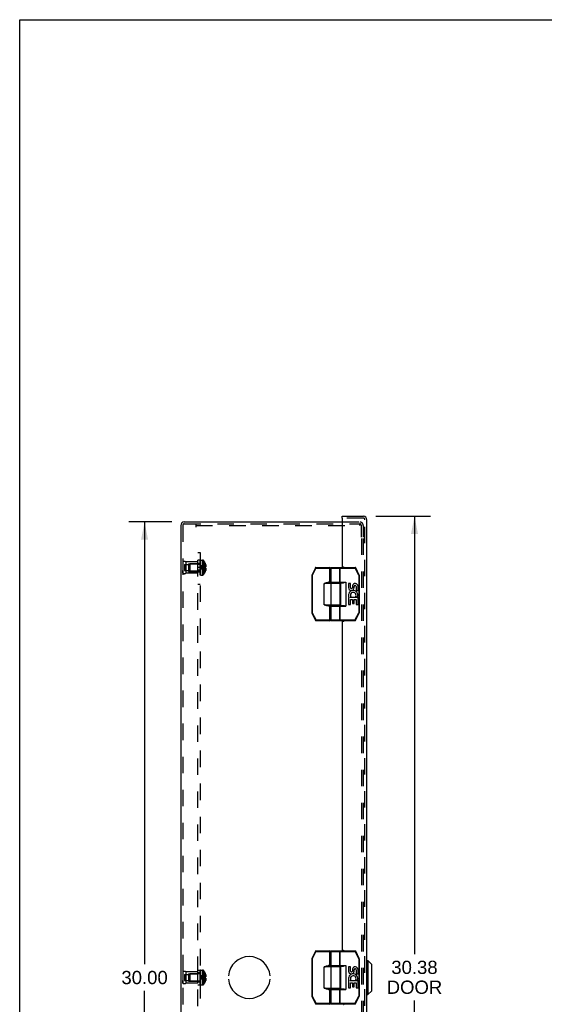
# Model space of a CAD drawing. Header units: inches. Extents: x 0 to 98.9, y 0 to 64.
# Tile 12 of 18: x 0 to 17.3, y 31.6 to 64. Entities that reach past the tile are written whole.
import ezdxf

# ---------------------------------------------------------------- set-up
doc = ezdxf.new("R2010")
doc.units = ezdxf.units.IN
doc.header["$LTSCALE"] = 5.44
doc.header["$MEASUREMENT"] = 0
doc.linetypes.add('HIDDEN', pattern=[0.2, 0.1, -0.1])
doc.layers.get('0').update_dxf_attribs({"linetype": 'CONTINUOUS'})
for name, color, linetype in [('DEFAULT_2', 8, 'HIDDEN'), ('DIMENSIONS', 7, 'CONTINUOUS'), ('DOOR_ASSEMBLY', 7, 'CONTINUOUS'), ('OPEN', 7, 'CONTINUOUS'), ('SUBPANEL', 7, 'CONTINUOUS')]:
    doc.layers.add(name, color=color, linetype=linetype)
doc.styles.get("Standard").update_dxf_attribs({"font": 'arial.ttf'})
doc.dimstyles.new('DIMSTYLE_1', dxfattribs={"dimtxt": 0.436364, "dimasz": 0.581818, "dimexe": 0.09, "dimexo": 0.07, "dimgap": 0.0375, "dimtad": 0, "dimtih": 1, "dimtoh": 1, "dimzin": 4, "dimdsep": 46, "dimtxsty": 'Standard', "dimblk": '_FILLED', "dimblk1": '_FILLED', "dimblk2": '_FILLED', "dimcen": 0.09, "dimadec": 3, "dimazin": 1, "dimtfac": 1, "dimtdec": 3, "dimtofl": 0, "dimtmove": 0, "dimatfit": 3, "dimldrblk": '_FILLED', "dimfxl": 0, "dimtolj": 1, "dimtzin": 4, "dimarcsym": 0})

# ---------------------------------------------------------------- blocks, each defined once
blk = doc.blocks.new('_FILLED')
at = {"color": 0, "linetype": 'ByBlock'}
blk.add_solid([(0, 0), (-1, 0.2), (-1, -0.2)], dxfattribs=at)
blk = doc.blocks.new('*D8')
at = {"layer": 'DIMENSIONS', "color": 2, "linetype": 'Continuous'}
for p, q in [((11.721, 47.646), (13.52, 47.646)), ((12.996, 47.646), (12.996, 33.23)), ((12.996, 17.271), (12.996, 31.703)), ((11.721, 17.271), (13.52, 17.271))]:
    blk.add_line(p, q, dxfattribs=at)
at = {"layer": 'DIMENSIONS', "color": 2, "linetype": 'Continuous', "xscale": 0.5818181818, "yscale": 0.5818181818, "zscale": 0.5818181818}
for p, rotation in [((12.996, 47.646), 90), ((12.996, 17.271), 270)]:
    blk.add_blockref('_FILLED', p, dxfattribs=dict(at, rotation=rotation))
at = {"layer": 'DIMENSIONS', "color": 2, "linetype": 'Continuous', "insert": (12.996, 33.012), "char_height": 0.4364, "width": 1.82656, "attachment_point": 2, "line_spacing_factor": 0.9}
blk.add_mtext('30.38\\PDOOR', dxfattribs=at)
blk = doc.blocks.new('*D14')
at = {"layer": 'DIMENSIONS', "color": 2, "linetype": 'Continuous'}
for p, q in [((5.012, 47.459), (3.588, 47.459)), ((4.111, 47.459), (4.111, 32.895)), ((4.111, 17.459), (4.111, 32.022)), ((5.012, 17.459), (3.588, 17.459))]:
    blk.add_line(p, q, dxfattribs=at)
at = {"layer": 'DIMENSIONS', "color": 2, "linetype": 'Continuous', "xscale": 0.5818181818, "yscale": 0.5818181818, "zscale": 0.5818181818}
for p, rotation in [((4.111, 47.459), 90), ((4.111, 17.459), 270)]:
    blk.add_blockref('_FILLED', p, dxfattribs=dict(at, rotation=rotation))
at = {"layer": 'DIMENSIONS', "color": 2, "linetype": 'Continuous', "insert": (4.111, 32.677), "char_height": 0.4364, "width": 1.52484, "attachment_point": 2, "line_spacing_factor": 0.9}
blk.add_mtext('30.00', dxfattribs=at)

msp = doc.modelspace()

# ---------------------------------------------------------------- linework, layer by layer
at = {"color": 7, "linetype": 'Continuous'}
for p, q in [((0, 0), (0, 64)), ((0, 64), (98.909, 64))]:
    msp.add_line(p, q, dxfattribs=at)
at = {"color": 3, "linetype": 'Continuous'}
for p, q in [((5.307, 47.347), (5.307, 17.571)), ((5.419, 47.459), (10.616, 47.459))]:
    msp.add_line(p, q, dxfattribs=at)
msp.add_arc((5.419, 47.347), 0.112, 90, 180, dxfattribs=at)
at = {"layer": 'DEFAULT_2', "color": 8, "linetype": 'HIDDEN'}
for p, q in [((5.367, 47.347), (5.367, 17.571)), ((5.419, 47.399), (11.188, 47.399)), ((5.807, 47.287), (5.807, 47.399)), ((5.807, 47.339), (11.188, 47.339)), ((10.616, 47.459), (11.195, 47.459)), ((11.188, 47.399), (11.188, 47.339)), ((11.188, 47.399), (11.195, 47.399)), ((11.247, 46.959), (11.247, 47.347)), ((11.307, 47.347), (11.307, 46.959)), ((11.247, 46.919), (11.247, 17.999)), ((11.307, 46.919), (11.307, 17.999)), ((5.367, 46.147), (5.367, 45.771)), ((5.367, 46.147), (5.367, 46.059)), ((5.43, 46.06), (5.43, 45.857)), ((5.43, 46.06), (5.555, 46.06)), ((5.467, 46.147), (5.467, 45.771)), ((5.867, 46.147), (5.467, 46.147)), ((5.555, 46.084), (5.555, 45.834)), ((5.555, 46.084), (5.867, 46.084)), ((5.587, 46.073), (5.597, 46.083)), ((5.587, 46.073), (5.587, 45.845)), ((5.597, 46.083), (5.597, 45.835)), ((5.925, 46.083), (5.597, 46.083)), ((5.867, 45.771), (5.867, 46.147)), ((5.925, 46.083), (5.925, 45.835)), ((5.942, 45.713), (5.942, 46.202)), ((5.957, 46.202), (5.942, 46.202)), ((5.957, 46.202), (5.942, 46.202)), ((5.957, 46.197), (5.942, 46.197)), ((5.957, 46.195), (5.942, 46.195)), ((5.957, 46.186), (5.942, 46.186)), ((5.957, 46.167), (5.942, 46.167)), ((5.942, 46.167), (5.957, 46.167)), ((5.957, 46.165), (5.942, 46.165)), ((5.957, 46.163), (5.942, 46.163)), ((5.942, 46.16), (5.957, 46.16)), ((5.942, 46.157), (5.957, 46.157)), ((5.957, 46.15), (5.942, 46.15)), ((5.942, 46.147), (5.957, 46.147)), ((5.942, 46.141), (5.957, 46.141)), ((5.942, 46.138), (5.957, 46.138)), ((5.942, 46.138), (5.957, 46.138)), ((5.957, 46.137), (5.942, 46.137)), ((5.942, 46.113), (5.957, 46.113)), ((5.942, 46.101), (5.957, 46.101)), ((5.957, 46.097), (5.942, 46.097)), ((5.957, 46.096), (5.942, 46.096)), ((5.957, 46.093), (5.942, 46.093)), ((5.942, 46.086), (5.957, 46.086)), ((5.942, 46.084), (5.957, 46.084)), ((5.942, 46.083), (5.957, 46.083)), ((5.957, 46.071), (5.942, 46.071)), ((5.957, 46.058), (5.942, 46.058)), ((5.942, 46.042), (5.957, 46.042)), ((5.957, 46.202), (5.957, 45.713)), ((5.962, 45.713), (5.962, 46.205)), ((5.962, 46.205), (6.023, 46.205)), ((6.023, 46.205), (6.023, 45.713)), ((6.05, 46.193), (6.05, 45.725)), ((6.108, 46.099), (6.108, 46.099)), ((6.108, 46.099), (6.108, 46.098)), ((6.108, 46.098), (6.108, 45.977)), ((6.108, 46.063), (6.121, 46.063)), ((5.367, 45.771), (5.367, 45.859)), ((5.43, 45.857), (5.555, 45.857)), ((5.867, 45.771), (5.467, 45.771)), ((5.555, 45.834), (5.867, 45.834)), ((5.587, 45.845), (5.597, 45.835)), ((5.925, 45.835), (5.597, 45.835)), ((5.942, 46.03), (5.957, 46.03)), ((5.942, 46.011), (5.957, 46.011)), ((5.942, 46.005), (5.957, 46.005)), ((5.957, 46.005), (5.942, 46.005)), ((5.957, 45.997), (5.942, 45.997)), ((5.957, 45.972), (5.942, 45.972)), ((5.957, 45.962), (5.942, 45.962)), ((5.942, 45.957), (5.957, 45.957)), ((5.942, 45.948), (5.957, 45.948)), ((5.942, 45.928), (5.957, 45.928)), ((5.942, 45.918), (5.957, 45.918)), ((5.957, 45.907), (5.942, 45.907)), ((5.957, 45.895), (5.942, 45.895)), ((5.942, 45.872), (5.957, 45.872)), ((5.942, 45.872), (5.957, 45.872)), ((5.957, 45.871), (5.942, 45.871)), ((5.942, 45.867), (5.957, 45.867)), ((5.957, 45.865), (5.942, 45.865)), ((5.957, 45.865), (5.942, 45.865)), ((5.942, 45.85), (5.957, 45.85)), ((5.942, 45.838), (5.957, 45.838)), ((5.957, 45.817), (5.942, 45.817)), ((5.957, 45.804), (5.942, 45.804)), ((5.942, 45.804), (5.957, 45.804)), ((5.942, 45.802), (5.957, 45.802)), ((5.942, 45.802), (5.957, 45.802)), ((5.942, 45.79), (5.957, 45.79)), ((5.957, 45.785), (5.942, 45.785)), ((5.957, 45.784), (5.942, 45.784)), ((5.957, 45.782), (5.942, 45.782)), ((5.942, 45.779), (5.957, 45.779)), ((5.942, 45.765), (5.957, 45.765)), ((5.942, 45.764), (5.957, 45.764)), ((5.942, 45.76), (5.957, 45.76)), ((5.942, 45.759), (5.957, 45.759)), ((5.957, 45.752), (5.942, 45.752)), ((5.942, 45.751), (5.957, 45.751)), ((5.957, 45.74), (5.942, 45.74)), ((5.957, 45.734), (5.942, 45.734)), ((5.957, 45.729), (5.942, 45.729)), ((5.957, 45.729), (5.942, 45.729)), ((5.957, 45.722), (5.942, 45.722)), ((5.972, 45.962), (5.947, 45.959)), ((6.079, 45.943), (6.051, 45.946)), ((6.108, 45.941), (6.079, 45.943)), ((6.108, 46.009), (6.13, 46.009)), ((6.108, 45.977), (6.108, 45.974)), ((6.108, 45.977), (6.121, 45.977)), ((6.108, 45.977), (6.108, 45.977)), ((6.108, 45.944), (6.108, 45.941)), ((6.108, 45.941), (6.108, 45.82)), ((6.121, 45.941), (6.108, 45.941)), ((6.108, 45.941), (6.108, 45.941)), ((6.108, 45.909), (6.13, 45.909)), ((6.108, 45.854), (6.121, 45.854)), ((6.108, 45.82), (6.108, 45.819)), ((6.108, 45.819), (6.108, 45.818)), ((5.957, 45.713), (5.942, 45.713)), ((5.957, 45.713), (5.942, 45.713)), ((5.962, 45.713), (6.023, 45.713)), ((5.367, 32.647), (5.367, 32.271)), ((5.367, 32.647), (5.367, 32.559)), ((5.43, 32.56), (5.43, 32.357)), ((5.43, 32.56), (5.555, 32.56)), ((5.467, 32.647), (5.467, 32.271)), ((5.867, 32.647), (5.467, 32.647)), ((5.555, 32.584), (5.555, 32.334)), ((5.555, 32.584), (5.867, 32.584)), ((5.587, 32.573), (5.597, 32.583)), ((5.587, 32.573), (5.587, 32.345)), ((5.597, 32.583), (5.597, 32.335)), ((5.925, 32.583), (5.597, 32.583)), ((5.867, 32.271), (5.867, 32.647)), ((5.925, 32.583), (5.925, 32.335)), ((5.942, 32.213), (5.942, 32.702)), ((5.957, 32.702), (5.942, 32.702)), ((5.957, 32.702), (5.942, 32.702)), ((5.957, 32.697), (5.942, 32.697)), ((5.957, 32.695), (5.942, 32.695)), ((5.957, 32.686), (5.942, 32.686)), ((5.957, 32.667), (5.942, 32.667)), ((5.942, 32.667), (5.957, 32.667)), ((5.957, 32.665), (5.942, 32.665)), ((5.957, 32.663), (5.942, 32.663)), ((5.942, 32.66), (5.957, 32.66)), ((5.942, 32.657), (5.957, 32.657)), ((5.957, 32.65), (5.942, 32.65)), ((5.942, 32.647), (5.957, 32.647)), ((5.942, 32.641), (5.957, 32.641)), ((5.942, 32.638), (5.957, 32.638)), ((5.942, 32.638), (5.957, 32.638)), ((5.957, 32.637), (5.942, 32.637)), ((5.942, 32.613), (5.957, 32.613)), ((5.942, 32.601), (5.957, 32.601)), ((5.957, 32.597), (5.942, 32.597)), ((5.957, 32.596), (5.942, 32.596)), ((5.957, 32.593), (5.942, 32.593)), ((5.942, 32.586), (5.957, 32.586)), ((5.942, 32.584), (5.957, 32.584)), ((5.942, 32.583), (5.957, 32.583)), ((5.957, 32.571), (5.942, 32.571)), ((5.957, 32.558), (5.942, 32.558)), ((5.942, 32.542), (5.957, 32.542)), ((5.942, 32.53), (5.957, 32.53)), ((5.942, 32.511), (5.957, 32.511)), ((5.942, 32.505), (5.957, 32.505)), ((5.957, 32.505), (5.942, 32.505)), ((5.957, 32.497), (5.942, 32.497)), ((5.957, 32.472), (5.942, 32.472)), ((5.957, 32.462), (5.942, 32.462)), ((5.942, 32.457), (5.957, 32.457)), ((5.942, 32.448), (5.957, 32.448)), ((5.942, 32.428), (5.957, 32.428)), ((5.972, 32.462), (5.947, 32.459)), ((5.972, 32.462), (5.947, 32.459)), ((5.957, 32.702), (5.957, 32.213)), ((5.962, 32.213), (5.962, 32.705)), ((5.962, 32.705), (6.023, 32.705)), ((6.023, 32.705), (6.023, 32.213)), ((6.05, 32.693), (6.05, 32.225)), ((6.079, 32.443), (6.051, 32.446)), ((6.108, 32.441), (6.079, 32.443)), ((6.108, 32.599), (6.108, 32.598)), ((6.108, 32.599), (6.108, 32.599)), ((6.108, 32.598), (6.108, 32.477)), ((6.108, 32.563), (6.121, 32.563)), ((6.108, 32.509), (6.13, 32.509)), ((6.108, 32.477), (6.121, 32.477)), ((6.108, 32.477), (6.108, 32.477)), ((6.108, 32.441), (6.108, 32.32)), ((6.121, 32.441), (6.108, 32.441)), ((6.108, 32.441), (6.108, 32.441)), ((5.367, 32.271), (5.367, 32.359)), ((5.43, 32.357), (5.555, 32.357)), ((5.867, 32.271), (5.467, 32.271)), ((5.555, 32.334), (5.867, 32.334)), ((5.587, 32.345), (5.597, 32.335)), ((5.925, 32.335), (5.597, 32.335)), ((5.942, 32.418), (5.957, 32.418)), ((5.957, 32.407), (5.942, 32.407)), ((5.957, 32.395), (5.942, 32.395)), ((5.942, 32.372), (5.957, 32.372)), ((5.942, 32.372), (5.957, 32.372)), ((5.957, 32.371), (5.942, 32.371)), ((5.942, 32.367), (5.957, 32.367)), ((5.957, 32.365), (5.942, 32.365)), ((5.957, 32.365), (5.942, 32.365)), ((5.942, 32.35), (5.957, 32.35)), ((5.942, 32.338), (5.957, 32.338)), ((5.957, 32.317), (5.942, 32.317)), ((5.957, 32.304), (5.942, 32.304)), ((5.942, 32.304), (5.957, 32.304)), ((5.942, 32.302), (5.957, 32.302)), ((5.942, 32.302), (5.957, 32.302)), ((5.942, 32.29), (5.957, 32.29)), ((5.957, 32.285), (5.942, 32.285)), ((5.957, 32.284), (5.942, 32.284)), ((5.957, 32.282), (5.942, 32.282)), ((5.942, 32.279), (5.957, 32.279)), ((5.942, 32.265), (5.957, 32.265)), ((5.942, 32.264), (5.957, 32.264)), ((5.942, 32.26), (5.957, 32.26)), ((5.942, 32.259), (5.957, 32.259)), ((5.957, 32.252), (5.942, 32.252)), ((5.942, 32.251), (5.957, 32.251)), ((5.957, 32.24), (5.942, 32.24)), ((5.957, 32.234), (5.942, 32.234)), ((5.957, 32.229), (5.942, 32.229)), ((5.957, 32.229), (5.942, 32.229)), ((5.957, 32.222), (5.942, 32.222)), ((5.957, 32.213), (5.942, 32.213)), ((5.957, 32.213), (5.942, 32.213)), ((5.962, 32.213), (6.023, 32.213)), ((6.108, 32.409), (6.13, 32.409)), ((6.108, 32.354), (6.121, 32.354)), ((6.108, 32.32), (6.108, 32.319)), ((6.108, 32.319), (6.108, 32.318))]:
    msp.add_line(p, q, dxfattribs=at)
for points in [[(6.108, 46.099), (6.079, 46.079), (6.051, 46.058), (6.024, 46.036), (5.997, 46.012), (5.972, 45.986), (5.947, 45.959)], [(6.108, 46.063), (6.079, 46.049), (6.051, 46.033), (6.024, 46.016), (5.997, 45.998), (5.972, 45.979), (5.947, 45.959)], [(6.121, 46.063), (6.123, 46.056), (6.124, 46.049), (6.126, 46.042), (6.127, 46.036), (6.128, 46.029), (6.129, 46.022), (6.13, 46.015), (6.13, 46.009)], [(6.108, 46.009), (6.079, 46.002), (6.051, 45.994), (6.024, 45.986), (5.997, 45.978), (5.972, 45.968), (5.947, 45.959)], [(6.108, 45.819), (6.079, 45.838), (6.051, 45.859), (6.024, 45.882), (5.997, 45.906), (5.972, 45.932), (5.947, 45.959)], [(6.108, 45.854), (6.079, 45.869), (6.051, 45.885), (6.024, 45.902), (5.997, 45.92), (5.972, 45.939), (5.947, 45.959)], [(6.108, 45.909), (6.079, 45.916), (6.051, 45.924), (6.024, 45.932), (5.997, 45.94), (5.972, 45.949), (5.947, 45.959)], [(6.051, 45.946), (6.024, 45.949), (5.997, 45.952), (5.972, 45.955), (5.947, 45.959)], [(6.024, 45.949), (5.997, 45.952), (5.972, 45.955), (5.947, 45.959)], [(6.108, 45.977), (6.079, 45.974), (6.051, 45.972), (6.024, 45.969), (5.997, 45.966), (5.972, 45.962)], [(6.108, 45.977), (6.079, 45.974), (6.051, 45.972), (6.024, 45.969), (5.997, 45.966)], [(6.108, 45.959), (6.108, 45.962), (6.108, 45.965), (6.108, 45.968), (6.108, 45.971), (6.108, 45.974), (6.108, 45.977)], [(6.108, 45.971), (6.108, 45.968), (6.108, 45.965)], [(6.108, 45.941), (6.108, 45.944), (6.108, 45.947), (6.108, 45.95), (6.108, 45.953), (6.108, 45.956), (6.108, 45.959)], [(6.108, 45.953), (6.108, 45.95), (6.108, 45.947)], [(6.13, 46.009), (6.13, 46.006), (6.129, 46.003), (6.129, 46), (6.128, 45.997), (6.127, 45.994), (6.126, 45.99), (6.125, 45.987), (6.124, 45.984), (6.123, 45.98), (6.121, 45.977)], [(6.121, 45.941), (6.123, 45.937), (6.124, 45.934), (6.125, 45.931), (6.126, 45.927), (6.127, 45.924), (6.128, 45.921), (6.129, 45.918), (6.129, 45.915), (6.13, 45.912), (6.13, 45.909)], [(6.13, 45.909), (6.13, 45.902), (6.129, 45.896), (6.128, 45.889), (6.127, 45.882), (6.126, 45.875), (6.124, 45.868), (6.123, 45.861), (6.121, 45.854)], [(6.108, 32.599), (6.079, 32.579), (6.051, 32.558), (6.024, 32.536), (5.997, 32.512), (5.972, 32.486), (5.947, 32.459)], [(6.108, 32.563), (6.079, 32.549), (6.051, 32.533), (6.024, 32.516), (5.997, 32.498), (5.972, 32.479), (5.947, 32.459)], [(6.108, 32.509), (6.079, 32.502), (6.051, 32.494), (6.024, 32.486), (5.997, 32.478), (5.972, 32.468), (5.947, 32.459)], [(6.108, 32.354), (6.079, 32.369), (6.051, 32.385), (6.024, 32.402), (5.997, 32.42), (5.972, 32.439), (5.947, 32.459)], [(6.108, 32.319), (6.079, 32.338), (6.051, 32.359), (6.024, 32.382), (5.997, 32.406), (5.972, 32.432), (5.947, 32.459)], [(6.051, 32.446), (6.024, 32.449), (5.997, 32.452), (5.972, 32.455), (5.947, 32.459)], [(6.024, 32.449), (5.997, 32.452), (5.972, 32.455), (5.947, 32.459)], [(6.108, 32.409), (6.079, 32.416), (6.051, 32.424), (6.024, 32.432), (5.997, 32.44), (5.972, 32.449), (5.947, 32.459)], [(6.108, 32.477), (6.079, 32.474), (6.051, 32.472), (6.024, 32.469), (5.997, 32.466), (5.972, 32.462)], [(6.108, 32.477), (6.079, 32.474), (6.051, 32.472), (6.024, 32.469), (5.997, 32.466)], [(6.108, 32.465), (6.108, 32.468), (6.108, 32.471), (6.108, 32.474), (6.108, 32.477)], [(6.108, 32.465), (6.108, 32.462), (6.108, 32.459)], [(6.108, 32.459), (6.108, 32.456), (6.108, 32.453), (6.108, 32.45), (6.108, 32.447), (6.108, 32.444), (6.108, 32.441)], [(6.121, 32.563), (6.123, 32.556), (6.124, 32.549), (6.126, 32.542), (6.127, 32.536), (6.128, 32.529), (6.129, 32.522), (6.13, 32.515), (6.13, 32.509)], [(6.13, 32.509), (6.13, 32.506), (6.129, 32.503), (6.129, 32.5), (6.128, 32.497), (6.127, 32.494), (6.126, 32.49), (6.125, 32.487), (6.124, 32.484), (6.123, 32.48), (6.121, 32.477)], [(6.121, 32.441), (6.123, 32.437), (6.124, 32.434), (6.125, 32.431), (6.126, 32.427), (6.127, 32.424), (6.128, 32.421), (6.129, 32.418), (6.129, 32.415), (6.13, 32.412), (6.13, 32.409)], [(6.13, 32.409), (6.13, 32.402), (6.129, 32.396), (6.128, 32.389), (6.127, 32.382), (6.126, 32.375), (6.124, 32.368), (6.123, 32.361), (6.121, 32.354)]]:
    msp.add_lwpolyline(points, dxfattribs=at)
for centre, radius, start, end in [((5.419, 47.347), 0.052, 90, 180), ((11.195, 47.347), 0.112, 0, 90), ((11.195, 47.347), 0.052, 0, 90), ((5.417, 46.06), 0.1, 60.0508, 119.9492), ((5.925, 46.12), 0.0372, 270, 297.5399), ((5.925, 46.12), 0.0372, 329.9503, 360), ((6.023, 46.17), 0.035, 40.9334, 90), ((5.78, 45.959), 0.357, 23.1903, 40.9334), ((5.78, 45.959), 0.357, 17.0407, 23.0017), ((5.417, 45.857), 0.1, 240.0508, 299.9492), ((5.925, 45.798), 0.0372, 62.4601, 90), ((5.925, 45.798), 0.0372, 0, 30.0497), ((6.023, 45.748), 0.035, 270, 319.0666), ((5.78, 45.959), 0.357, 319.0666, 336.8097), ((5.78, 45.959), 0.357, 336.9983, 342.9593), ((5.417, 32.56), 0.1, 60.0508, 119.9492), ((5.925, 32.62), 0.0372, 270, 297.5399), ((5.925, 32.62), 0.0372, 329.9503, 360), ((6.023, 32.67), 0.035, 40.9334, 90), ((5.78, 32.459), 0.357, 23.1903, 40.9334), ((5.78, 32.459), 0.357, 17.0407, 23.0017), ((5.417, 32.357), 0.1, 240.0508, 299.9492), ((5.925, 32.298), 0.0372, 62.4601, 90), ((5.925, 32.298), 0.0372, 0, 30.0497), ((6.023, 32.248), 0.035, 270, 319.0666), ((5.78, 32.459), 0.357, 319.0666, 336.8097), ((5.78, 32.459), 0.357, 336.9983, 342.9593)]:
    msp.add_arc(centre, radius, start, end, dxfattribs=at)
at = {"layer": 'DOOR_ASSEMBLY', "color": 7, "linetype": 'Continuous'}
for p, q in [((10.616, 47.586), (10.616, 47.646)), ((10.631, 47.586), (10.616, 47.586)), ((9.733, 45.948), (9.615, 45.713)), ((9.75, 45.939), (9.633, 45.704)), ((9.733, 45.948), (9.75, 45.939)), ((9.75, 45.939), (9.75, 45.959)), ((9.75, 45.959), (10.214, 45.959)), ((9.75, 45.939), (10.234, 45.939)), ((10.214, 45.454), (10.214, 45.959)), ((10.234, 45.474), (10.234, 45.939)), ((10.249, 45.479), (10.249, 45.939)), ((10.249, 45.939), (11.043, 45.939)), ((10.269, 45.959), (11.043, 45.959)), ((10.534, 45.479), (10.534, 45.939)), ((10.55, 45.459), (10.55, 45.959)), ((11.043, 45.959), (11.043, 45.939)), ((11.043, 45.939), (11.061, 45.948)), ((11.16, 45.704), (11.043, 45.939)), ((11.178, 45.713), (11.061, 45.948)), ((9.613, 45.704), (9.613, 44.464)), ((9.613, 45.704), (9.633, 45.704)), ((9.633, 45.704), (9.615, 45.713)), ((9.633, 45.704), (9.633, 44.464)), ((10.024, 44.734), (10.024, 45.434)), ((10.554, 45.434), (10.024, 45.434)), ((10.165, 45.454), (10.165, 45.474)), ((10.234, 45.474), (10.165, 45.474)), ((10.534, 45.454), (10.165, 45.454)), ((10.249, 45.479), (10.741, 45.479)), ((10.253, 44.734), (10.253, 45.434)), ((10.269, 45.459), (10.658, 45.459)), ((10.319, 45.454), (10.319, 45.459)), ((10.475, 45.454), (10.475, 45.459)), ((10.554, 44.734), (10.554, 45.434)), ((10.561, 45.459), (10.561, 44.709)), ((10.741, 45.479), (10.741, 44.689)), ((10.823, 45.435), (10.823, 45.298)), ((10.886, 45.435), (10.823, 45.435)), ((10.886, 45.298), (10.886, 45.435)), ((11.178, 45.713), (11.16, 45.704)), ((11.16, 45.704), (11.16, 44.464)), ((11.16, 45.704), (11.18, 45.704)), ((11.18, 45.704), (11.18, 44.464)), ((10.951, 45.361), (10.951, 45.292)), ((11.012, 45.298), (11.012, 45.34)), ((11.075, 45.34), (11.075, 45.204)), ((11.075, 45.204), (11.137, 45.204)), ((11.137, 45.204), (11.137, 45.34)), ((10.823, 44.973), (10.823, 44.743)), ((10.841, 44.973), (10.823, 44.973)), ((10.876, 44.973), (10.903, 44.993)), ((11.137, 44.973), (10.876, 44.973)), ((10.886, 44.743), (10.886, 44.911)), ((10.886, 44.911), (10.951, 44.911)), ((10.951, 44.911), (10.951, 44.774)), ((10.951, 44.774), (11.012, 44.774)), ((11.012, 44.774), (11.012, 44.911)), ((11.012, 44.911), (11.075, 44.911)), ((11.067, 45.009), (11.124, 44.984)), ((11.075, 44.911), (11.075, 44.743)), ((11.137, 44.743), (11.137, 44.973)), ((9.633, 44.464), (9.613, 44.464)), ((9.615, 44.455), (9.633, 44.464)), ((9.615, 44.455), (9.738, 44.22)), ((9.633, 44.464), (9.755, 44.229)), ((10.024, 44.734), (10.554, 44.734)), ((10.043, 44.73), (10.024, 44.734)), ((10.165, 44.694), (10.165, 44.714)), ((10.165, 44.714), (10.534, 44.714)), ((10.165, 44.694), (10.234, 44.694)), ((10.214, 44.209), (10.214, 44.714)), ((10.234, 44.229), (10.234, 44.694)), ((10.249, 44.229), (10.249, 44.689)), ((10.249, 44.689), (10.741, 44.689)), ((10.269, 44.709), (10.658, 44.709)), ((10.319, 44.709), (10.319, 44.714)), ((10.475, 44.709), (10.475, 44.714)), ((10.534, 44.229), (10.534, 44.689)), ((10.55, 44.209), (10.55, 44.709)), ((10.823, 44.743), (10.886, 44.743)), ((11.038, 44.229), (11.16, 44.464)), ((11.056, 44.22), (11.178, 44.455)), ((11.075, 44.743), (11.137, 44.743)), ((11.18, 44.464), (11.16, 44.464)), ((11.16, 44.464), (11.178, 44.455)), ((9.755, 44.229), (9.738, 44.22)), ((9.755, 44.209), (9.755, 44.229)), ((10.234, 44.229), (9.755, 44.229)), ((10.214, 44.209), (9.755, 44.209)), ((11.038, 44.229), (10.249, 44.229)), ((11.038, 44.209), (10.269, 44.209)), ((11.038, 44.229), (11.038, 44.209)), ((11.056, 44.22), (11.038, 44.229)), ((9.613, 33.079), (9.613, 31.839)), ((9.613, 33.079), (9.633, 33.079)), ((9.733, 33.323), (9.615, 33.088)), ((9.633, 33.079), (9.615, 33.088)), ((9.75, 33.314), (9.633, 33.079)), ((9.633, 33.079), (9.633, 31.839)), ((9.733, 33.323), (9.75, 33.314)), ((9.75, 33.334), (10.214, 33.334)), ((9.75, 33.314), (9.75, 33.334)), ((9.75, 33.314), (10.234, 33.314)), ((10.214, 32.829), (10.214, 33.334)), ((10.234, 32.849), (10.234, 33.314)), ((10.249, 33.314), (11.043, 33.314)), ((10.249, 32.854), (10.249, 33.314)), ((10.269, 33.334), (11.043, 33.334)), ((10.534, 32.854), (10.534, 33.314)), ((10.55, 32.834), (10.55, 33.334)), ((11.043, 33.334), (11.043, 33.314)), ((11.043, 33.314), (11.061, 33.323)), ((11.16, 33.079), (11.043, 33.314)), ((11.178, 33.088), (11.061, 33.323)), ((11.178, 33.088), (11.16, 33.079)), ((11.16, 33.079), (11.18, 33.079)), ((11.16, 33.079), (11.16, 31.839)), ((11.18, 33.079), (11.18, 31.839)), ((10.554, 32.809), (10.024, 32.809)), ((10.024, 32.109), (10.024, 32.809)), ((10.234, 32.849), (10.165, 32.849)), ((10.165, 32.829), (10.165, 32.849)), ((10.534, 32.829), (10.165, 32.829)), ((10.249, 32.854), (10.741, 32.854)), ((10.253, 32.109), (10.253, 32.809)), ((10.269, 32.834), (10.658, 32.834)), ((10.319, 32.829), (10.319, 32.834)), ((10.475, 32.829), (10.475, 32.834)), ((10.554, 32.109), (10.554, 32.809)), ((10.561, 32.834), (10.561, 32.084)), ((10.741, 32.854), (10.741, 32.064)), ((10.886, 32.81), (10.823, 32.81)), ((10.823, 32.81), (10.823, 32.673)), ((10.886, 32.673), (10.886, 32.81)), ((11.426, 33.021), (11.464, 33.021)), ((11.464, 33.021), (11.464, 31.896)), ((11.582, 32.903), (11.464, 33.021)), ((11.582, 32.903), (11.582, 32.014)), ((10.951, 32.736), (10.951, 32.667)), ((11.012, 32.673), (11.012, 32.715)), ((11.075, 32.715), (11.075, 32.579)), ((11.075, 32.579), (11.137, 32.579)), ((11.137, 32.579), (11.137, 32.715)), ((10.024, 32.109), (10.554, 32.109)), ((10.043, 32.105), (10.024, 32.109)), ((10.841, 32.348), (10.823, 32.348)), ((10.823, 32.348), (10.823, 32.118)), ((10.823, 32.118), (10.886, 32.118)), ((10.876, 32.348), (10.903, 32.368)), ((11.137, 32.348), (10.876, 32.348)), ((10.886, 32.286), (10.951, 32.286)), ((10.886, 32.118), (10.886, 32.286)), ((10.951, 32.286), (10.951, 32.149)), ((10.951, 32.149), (11.012, 32.149)), ((11.012, 32.286), (11.075, 32.286)), ((11.012, 32.149), (11.012, 32.286)), ((11.067, 32.384), (11.124, 32.359)), ((11.075, 32.286), (11.075, 32.118)), ((11.075, 32.118), (11.137, 32.118)), ((11.137, 32.118), (11.137, 32.348)), ((9.633, 31.839), (9.613, 31.839)), ((9.615, 31.83), (9.633, 31.839)), ((9.615, 31.83), (9.738, 31.595)), ((9.633, 31.839), (9.755, 31.604)), ((10.165, 32.089), (10.534, 32.089)), ((10.165, 32.069), (10.165, 32.089)), ((10.165, 32.069), (10.234, 32.069)), ((10.214, 31.584), (10.214, 32.089)), ((10.234, 31.604), (10.234, 32.069)), ((10.249, 32.064), (10.741, 32.064)), ((10.249, 31.604), (10.249, 32.064)), ((10.269, 32.084), (10.658, 32.084)), ((10.319, 32.084), (10.319, 32.089)), ((10.475, 32.084), (10.475, 32.089)), ((10.534, 31.604), (10.534, 32.064)), ((10.55, 31.584), (10.55, 32.084)), ((11.038, 31.604), (11.16, 31.839)), ((11.056, 31.595), (11.178, 31.83)), ((11.18, 31.839), (11.16, 31.839)), ((11.16, 31.839), (11.178, 31.83)), ((11.426, 31.896), (11.464, 31.896)), ((11.582, 32.014), (11.464, 31.896)), ((9.755, 31.604), (9.738, 31.595)), ((10.234, 31.604), (9.755, 31.604)), ((9.755, 31.584), (9.755, 31.604)), ((10.214, 31.584), (9.755, 31.584)), ((11.038, 31.604), (10.249, 31.604)), ((11.038, 31.584), (10.269, 31.584)), ((11.056, 31.595), (11.038, 31.604)), ((11.038, 31.604), (11.038, 31.584))]:
    msp.add_line(p, q, dxfattribs=at)
at = {"layer": 'DOOR_ASSEMBLY', "color": 3, "linetype": 'Continuous'}
for p, q in [((10.616, 47.646), (11.314, 47.646)), ((10.616, 47.571), (10.616, 45.989)), ((11.426, 17.383), (11.426, 47.534)), ((10.631, 45.974), (10.662, 45.974)), ((10.616, 44.179), (10.616, 33.364)), ((10.631, 44.194), (10.662, 44.194)), ((10.631, 33.349), (10.662, 33.349))]:
    msp.add_line(p, q, dxfattribs=at)
at = {"layer": 'DOOR_ASSEMBLY', "color": 8, "linetype": 'HIDDEN'}
for p, q in [((11.314, 47.586), (10.631, 47.586)), ((11.366, 17.383), (11.366, 47.534))]:
    msp.add_line(p, q, dxfattribs=at)
at = {"layer": 'DOOR_ASSEMBLY', "color": 7, "linetype": 'Continuous'}
for points in [[(10.519, 45.959), (10.521, 45.959), (10.524, 45.958), (10.526, 45.957), (10.528, 45.955), (10.53, 45.953), (10.531, 45.951), (10.533, 45.948), (10.534, 45.945), (10.534, 45.942), (10.534, 45.939)], [(10.024, 45.434), (10.03, 45.436), (10.036, 45.439), (10.042, 45.441), (10.048, 45.444), (10.054, 45.446), (10.06, 45.449), (10.067, 45.451), (10.074, 45.454)], [(10.024, 45.434), (10.044, 45.438), (10.05, 45.439), (10.057, 45.44), (10.063, 45.441), (10.07, 45.443), (10.077, 45.444)], [(10.074, 45.454), (10.083, 45.457), (10.092, 45.46), (10.1, 45.463), (10.109, 45.465), (10.117, 45.467), (10.125, 45.469), (10.132, 45.471), (10.139, 45.472), (10.146, 45.473), (10.153, 45.473), (10.159, 45.474), (10.165, 45.474)], [(10.077, 45.444), (10.087, 45.445), (10.096, 45.447), (10.105, 45.448), (10.113, 45.45), (10.121, 45.451), (10.128, 45.451), (10.135, 45.452), (10.142, 45.453), (10.148, 45.453), (10.154, 45.454), (10.16, 45.454), (10.165, 45.454)], [(10.253, 45.434), (10.253, 45.437), (10.253, 45.44), (10.255, 45.443), (10.256, 45.446), (10.258, 45.448), (10.26, 45.45), (10.263, 45.452), (10.265, 45.453), (10.268, 45.454), (10.271, 45.454)], [(10.534, 45.479), (10.534, 45.476), (10.534, 45.473), (10.533, 45.47), (10.531, 45.467), (10.53, 45.465), (10.528, 45.463), (10.526, 45.461), (10.524, 45.46), (10.521, 45.459), (10.519, 45.459)], [(10.741, 45.479), (10.731, 45.475), (10.721, 45.472), (10.711, 45.469), (10.703, 45.467), (10.694, 45.464), (10.686, 45.463), (10.679, 45.461), (10.671, 45.46), (10.665, 45.459), (10.658, 45.459)], [(10.074, 44.714), (10.066, 44.717), (10.058, 44.72), (10.05, 44.723), (10.041, 44.727), (10.033, 44.73), (10.024, 44.734)], [(10.077, 44.724), (10.069, 44.725), (10.06, 44.727), (10.052, 44.729), (10.043, 44.73)], [(10.165, 44.694), (10.159, 44.694), (10.152, 44.694), (10.145, 44.695), (10.138, 44.696), (10.13, 44.697), (10.123, 44.699), (10.115, 44.701), (10.107, 44.703), (10.099, 44.705), (10.091, 44.708), (10.082, 44.711), (10.074, 44.714)], [(10.165, 44.714), (10.16, 44.714), (10.154, 44.714), (10.147, 44.714), (10.141, 44.715), (10.134, 44.716), (10.127, 44.716), (10.119, 44.717), (10.111, 44.718), (10.103, 44.72), (10.095, 44.721), (10.086, 44.722), (10.077, 44.724)], [(10.253, 44.734), (10.253, 44.731), (10.253, 44.728), (10.255, 44.725), (10.256, 44.722), (10.258, 44.72), (10.26, 44.718), (10.263, 44.716), (10.265, 44.715), (10.268, 44.714), (10.271, 44.714)], [(10.519, 44.709), (10.521, 44.709), (10.524, 44.708), (10.526, 44.707), (10.528, 44.705), (10.53, 44.703), (10.531, 44.701), (10.533, 44.698), (10.534, 44.695), (10.534, 44.692), (10.534, 44.689)], [(10.658, 44.709), (10.665, 44.709), (10.671, 44.708), (10.679, 44.707), (10.686, 44.705), (10.694, 44.703), (10.703, 44.701), (10.712, 44.698), (10.721, 44.695), (10.731, 44.692), (10.741, 44.689)], [(10.534, 44.229), (10.534, 44.226), (10.534, 44.223), (10.533, 44.22), (10.531, 44.217), (10.53, 44.215), (10.528, 44.213), (10.526, 44.211), (10.524, 44.21), (10.521, 44.209), (10.519, 44.209)], [(10.519, 33.334), (10.521, 33.334), (10.524, 33.333), (10.526, 33.332), (10.528, 33.33), (10.53, 33.328), (10.531, 33.326), (10.533, 33.323), (10.534, 33.32), (10.534, 33.317), (10.534, 33.314)], [(10.024, 32.809), (10.03, 32.811), (10.036, 32.814), (10.042, 32.816), (10.048, 32.819), (10.054, 32.821), (10.06, 32.824), (10.067, 32.826), (10.074, 32.829)], [(10.024, 32.809), (10.044, 32.813), (10.05, 32.814), (10.057, 32.815), (10.063, 32.816), (10.07, 32.818), (10.077, 32.819)], [(10.074, 32.829), (10.083, 32.832), (10.092, 32.835), (10.1, 32.838), (10.109, 32.84), (10.117, 32.842), (10.125, 32.844), (10.132, 32.846), (10.139, 32.847), (10.146, 32.848), (10.153, 32.848), (10.159, 32.849), (10.165, 32.849)], [(10.077, 32.819), (10.087, 32.82), (10.096, 32.822), (10.105, 32.823), (10.113, 32.825), (10.121, 32.826), (10.128, 32.826), (10.135, 32.827), (10.142, 32.828), (10.148, 32.828), (10.154, 32.829), (10.16, 32.829), (10.165, 32.829)], [(10.253, 32.809), (10.253, 32.812), (10.253, 32.815), (10.255, 32.818), (10.256, 32.821), (10.258, 32.823), (10.26, 32.825), (10.263, 32.827), (10.265, 32.828), (10.268, 32.829), (10.271, 32.829)], [(10.534, 32.854), (10.534, 32.851), (10.534, 32.848), (10.533, 32.845), (10.531, 32.842), (10.53, 32.84), (10.528, 32.838), (10.526, 32.836), (10.524, 32.835), (10.521, 32.834), (10.519, 32.834)], [(10.741, 32.854), (10.731, 32.85), (10.721, 32.847), (10.711, 32.844), (10.703, 32.842), (10.694, 32.839), (10.686, 32.838), (10.679, 32.836), (10.671, 32.835), (10.665, 32.834), (10.658, 32.834)], [(10.074, 32.089), (10.066, 32.092), (10.058, 32.095), (10.05, 32.098), (10.041, 32.102), (10.033, 32.105), (10.024, 32.109)], [(10.077, 32.099), (10.069, 32.1), (10.06, 32.102), (10.052, 32.104), (10.043, 32.105)], [(10.253, 32.109), (10.253, 32.106), (10.253, 32.103), (10.255, 32.1), (10.256, 32.097), (10.258, 32.095), (10.26, 32.093), (10.263, 32.091), (10.265, 32.09), (10.268, 32.089), (10.271, 32.089)], [(10.165, 32.069), (10.159, 32.069), (10.152, 32.069), (10.145, 32.07), (10.138, 32.071), (10.13, 32.072), (10.123, 32.074), (10.115, 32.076), (10.107, 32.078), (10.099, 32.08), (10.091, 32.083), (10.082, 32.086), (10.074, 32.089)], [(10.165, 32.089), (10.16, 32.089), (10.154, 32.089), (10.147, 32.089), (10.141, 32.09), (10.134, 32.091), (10.127, 32.091), (10.119, 32.092), (10.111, 32.093), (10.103, 32.095), (10.095, 32.096), (10.086, 32.097), (10.077, 32.099)], [(10.519, 32.084), (10.521, 32.084), (10.524, 32.083), (10.526, 32.082), (10.528, 32.08), (10.53, 32.078), (10.531, 32.076), (10.533, 32.073), (10.534, 32.07), (10.534, 32.067), (10.534, 32.064)], [(10.658, 32.084), (10.665, 32.084), (10.671, 32.083), (10.679, 32.082), (10.686, 32.08), (10.694, 32.078), (10.703, 32.076), (10.712, 32.073), (10.721, 32.07), (10.731, 32.067), (10.741, 32.064)], [(10.534, 31.604), (10.534, 31.601), (10.534, 31.598), (10.533, 31.595), (10.531, 31.592), (10.53, 31.59), (10.528, 31.588), (10.526, 31.586), (10.524, 31.585), (10.521, 31.584), (10.519, 31.584)]]:
    msp.add_lwpolyline(points, dxfattribs=at)
at = {"layer": 'DOOR_ASSEMBLY', "color": 3, "linetype": 'Continuous'}
for centre, radius, start, end in [((10.631, 47.571), 0.015, 90, 180), ((11.314, 47.534), 0.112, 0, 90), ((10.631, 45.989), 0.015, 180, 270), ((10.662, 45.959), 0.015, 0, 90), ((10.631, 44.179), 0.015, 90, 180), ((10.662, 44.209), 0.015, 270, 360), ((10.631, 33.364), 0.015, 180, 270), ((10.662, 33.334), 0.015, 0, 90), ((10.662, 31.584), 0.015, 270, 360)]:
    msp.add_arc(centre, radius, start, end, dxfattribs=at)
at = {"layer": 'DOOR_ASSEMBLY', "color": 8, "linetype": 'HIDDEN'}
msp.add_arc((11.314, 47.534), 0.052, 0, 90, dxfattribs=at)
at = {"layer": 'DOOR_ASSEMBLY', "color": 7, "linetype": 'Continuous'}
for centre, radius, start, end in [((9.75, 45.939), 0.02, 90, 153.4349), ((10.214, 45.939), 0.02, 0, 90), ((10.269, 45.939), 0.02, 90, 180), ((11.043, 45.939), 0.02, 26.5651, 90), ((9.633, 45.704), 0.02, 153.4349, 180), ((10.254, 45.474), 0.02, 180, 270), ((10.269, 45.479), 0.02, 180, 270), ((10.534, 45.434), 0.02, 0, 90), ((11.043, 45.34), 0.0943, 359.9911, 167.4338), ((11.16, 45.704), 0.02, 0, 26.5651), ((10.917, 45.298), 0.0943, 180, 360), ((10.977, 45.047), 0.154, 161.4199, 206.1963), ((10.98, 45.047), 0.157, 336.5966, 161.8791), ((10.917, 45.298), 0.0314, 180, 261.2295), ((10.98, 45.047), 0.0943, 336.5966, 215.1122), ((10.917, 45.303), 0.0362, 263.4285, 341.7628), ((11.043, 45.34), 0.0314, 0, 180.0485), ((10.98, 45.047), 0.157, 205.737, 207.8532), ((9.633, 44.464), 0.02, 180, 207.4744), ((10.254, 44.694), 0.02, 90, 180), ((10.269, 44.689), 0.02, 90, 180), ((10.534, 44.734), 0.02, 270, 360), ((11.16, 44.464), 0.02, 332.5256, 360), ((9.755, 44.229), 0.02, 207.4744, 270), ((10.214, 44.229), 0.02, 270, 360), ((10.269, 44.229), 0.02, 180, 270), ((11.038, 44.229), 0.02, 270, 332.5256), ((9.633, 33.079), 0.02, 153.4349, 180), ((9.75, 33.314), 0.02, 90, 153.4349), ((10.214, 33.314), 0.02, 0, 90), ((10.269, 33.314), 0.02, 90, 180), ((11.043, 33.314), 0.02, 26.5651, 90), ((11.16, 33.079), 0.02, 0, 26.5651), ((10.254, 32.849), 0.02, 180, 270), ((10.269, 32.854), 0.02, 180, 270), ((10.534, 32.809), 0.02, 0, 90), ((11.043, 32.715), 0.0943, 359.9911, 167.4338), ((10.917, 32.673), 0.0943, 180, 360), ((10.977, 32.422), 0.154, 161.4199, 206.1963), ((10.98, 32.422), 0.157, 336.5966, 161.8791), ((10.917, 32.673), 0.0314, 180, 261.2295), ((10.98, 32.422), 0.0943, 336.5966, 215.1122), ((10.917, 32.678), 0.0362, 263.4285, 341.7628), ((11.043, 32.715), 0.0314, 0, 180.0485), ((10.534, 32.109), 0.02, 270, 360), ((10.98, 32.422), 0.157, 205.737, 207.8532), ((9.633, 31.839), 0.02, 180, 207.4744), ((10.254, 32.069), 0.02, 90, 180), ((10.269, 32.064), 0.02, 90, 180), ((11.16, 31.839), 0.02, 332.5256, 360), ((9.755, 31.604), 0.02, 207.4744, 270), ((10.214, 31.604), 0.02, 270, 360), ((10.269, 31.604), 0.02, 180, 270), ((11.038, 31.604), 0.02, 270, 332.5256)]:
    msp.add_arc(centre, radius, start, end, dxfattribs=at)
at = {"layer": 'OPEN', "color": 40, "linetype": 'Continuous'}
for start, end in [(4.5886, 175.4114), (184.5886, 355.4114)]:
    msp.add_arc((7.557, 32.459), 0.688, start, end, dxfattribs=at)
at = {"layer": 'SUBPANEL', "color": 8, "linetype": 'HIDDEN'}
for p, q in [((5.867, 18.459), (5.867, 46.459)), ((5.867, 46.459), (5.942, 46.459)), ((5.942, 46.459), (5.942, 18.459)), ((5.867, 46.209), (5.942, 46.209)), ((5.867, 46.099), (5.942, 46.099)), ((5.867, 46.068), (5.942, 46.068)), ((5.942, 45.959), (5.867, 45.959)), ((5.942, 45.871), (5.867, 45.871)), ((5.867, 45.85), (5.942, 45.85)), ((5.942, 45.847), (5.867, 45.847)), ((5.867, 45.818), (5.942, 45.818)), ((5.867, 45.417), (5.942, 45.417)), ((5.867, 32.701), (5.942, 32.701)), ((5.942, 32.611), (5.867, 32.611)), ((5.942, 32.599), (5.867, 32.599)), ((5.942, 32.318), (5.867, 32.318)), ((5.942, 32.307), (5.867, 32.307)), ((5.867, 32.217), (5.942, 32.217))]:
    msp.add_line(p, q, dxfattribs=at)

# ---------------------------------------------------------------- dimensions: what is measured, and where the dimension line sits
at = {"layer": 'DIMENSIONS', "color": 2, "linetype": 'Continuous'}
dim = msp.add_linear_dim(base=(4.111, 17.459), p1=(5.082, 47.459), p2=(5.082, 17.459), angle=270, dimstyle='DIMSTYLE_1', dxfattribs=at)
dim.commit()
dim.dimension.update_dxf_attribs({"geometry": '*D14', "text_midpoint": (4.11, 32.456), "dimtype": 160})
dim = msp.add_linear_dim(base=(12.996365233, 17.27135295), p1=(11.651394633, 47.64635295), p2=(11.651394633, 17.27135295), angle=270, text='<>\\PDOOR', dimstyle='DIMSTYLE_1', dxfattribs=at)
dim.commit()
dim.dimension.update_dxf_attribs({"geometry": '*D8', "text_midpoint": (12.996365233, 32.466729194), "dimtype": 160})

doc.saveas('drawing.dxf')
